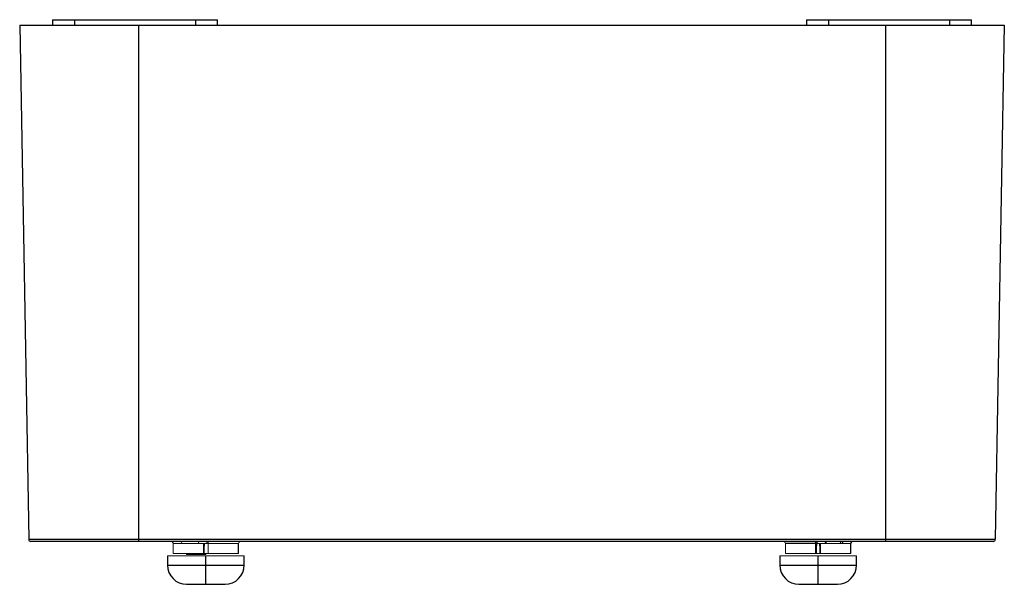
# Paper-space layout '_Vorderseite' of a CAD drawing. Header units: millimetres. Extents: x -44.8 to 44.8, y -3.9 to 47.5.
import ezdxf

# ---------------------------------------------------------------- set-up
doc = ezdxf.new("R2010")
doc.units = ezdxf.units.MM

psp = doc.layouts.new('_Vorderseite')

# ---------------------------------------------------------------- linework, layer by layer
at = {"color": 7, "linetype": 'Continuous', "lineweight": 25}
for p, q in [((-44.82, 47), (44.82, 47)), ((-44.82, 47), (-44.003, 0.197)), ((-41.82, 47.5), (-41.82, 47)), ((-41.82, 47.5), (-26.82, 47.5)), ((-39.82, 47.5), (-39.82, 47)), ((-34, 47), (-34, 0)), ((-28.82, 47.5), (-28.82, 47)), ((-26.82, 47), (-26.82, 47.5)), ((26.82, 47.5), (26.82, 47)), ((26.82, 47.5), (41.82, 47.5)), ((28.82, 47.5), (28.82, 47)), ((34, 47), (34, 0)), ((39.82, 47.5), (39.82, 47)), ((41.82, 47), (41.82, 47.5)), ((44.82, 47), (44.003, 0.197)), ((-44.003, 0.197), (44.003, 0.197)), ((43.803, 0), (-43.803, 0)), ((-24.901, -1.104), (-24.885, -0.196)), ((27.66, -0.197), (24.885, -0.197)), ((30.847, -1.104), (30.863, -0.196)), ((30.863, -0.197), (30.863, -0.196)), ((-31.374, -1.3), (-31.374, -2.15)), ((-29.624, -1.103), (-29.624, -1.2)), ((-27.874, -3.9), (-27.874, -1.3)), ((-24.374, -2.15), (-24.374, -1.3)), ((24.374, -1.3), (24.374, -2.15)), ((27.874, -3.9), (27.874, -1.3)), ((31.374, -2.15), (31.374, -1.3)), ((-29.624, -3.9), (-26.124, -3.9)), ((-29.549, -3.9), (-29.549, -3.901)), ((-26.199, -3.901), (-26.199, -3.9)), ((26.124, -3.9), (29.624, -3.9)), ((26.199, -3.9), (26.199, -3.901)), ((29.549, -3.901), (29.549, -3.9))]:
    psp.add_line(p, q, dxfattribs=at)
at = {"color": 144, "linetype": 'Continuous', "lineweight": 18}
for p, q in [((-27.869, 0), (-27.874, 0)), ((-30.863, -0.197), (-24.885, -0.197)), ((27.738, -0.197), (30.834, -0.197)), ((28.535, -0.195), (28.506, -0.197)), ((-31.374, -1.3), (-24.374, -1.3)), ((-28.095, -1.103), (-30.847, -1.103)), ((-29.624, -1.2), (-27.874, -1.2)), ((-28.017, -1.103), (-24.902, -1.103)), ((-27.874, -1.103), (-27.874, -1.2)), ((24.374, -1.3), (31.374, -1.3)), ((24.902, -1.103), (28.017, -1.103)), ((30.818, -1.103), (28.095, -1.103))]:
    psp.add_line(p, q, dxfattribs=at)
at = {"color": 8, "linetype": 'Continuous', "lineweight": 25}
for p, q in [((-31.374, -2.15), (-24.374, -2.15)), ((24.374, -2.15), (31.374, -2.15))]:
    psp.add_line(p, q, dxfattribs=at)
at = {"color": 144, "linetype": 'Continuous', "lineweight": 18, "flags": 128}
for points in [[(-30.847, -1.103), (-30.847, -1.1), (-30.861, -0.3), (-30.863, -0.197)], [(-28.088, -0.197), (-28.088, -0.2), (-28.094, -1), (-28.095, -1.103)], [(-28.017, -1.103), (-28.013, -0.65), (-28.01, -0.197)], [(-27.66, -0.197), (-27.66, -0.2), (-27.654, -1), (-27.654, -1.103)], [(-24.902, -1.103), (-24.902, -1.1), (-24.887, -0.3), (-24.885, -0.197)], [(24.885, -0.197), (24.885, -0.2), (24.9, -1), (24.902, -1.103)], [(27.738, -0.197), (27.735, -0.65), (27.732, -1.103)], [(28.01, -0.197), (28.013, -0.65), (28.017, -1.103)], [(30.818, -1.103), (30.826, -0.65), (30.834, -0.197)], [(30.818, -1.103), (30.825, -1.104), (30.831, -1.104), (30.836, -1.104), (30.841, -1.104), (30.844, -1.104), (30.846, -1.104), (30.847, -1.104), (30.847, -1.104)]]:
    psp.add_lwpolyline(points, dxfattribs=at)
at = {"color": 7, "linetype": 'Continuous', "lineweight": 25, "flags": 128}
for points in [[(27.654, -1.103), (27.654, -1.1), (27.659, -0.3), (27.66, -0.197)], [(28.095, -1.103), (28.095, -1.1), (28.089, -0.3), (28.088, -0.197)]]:
    psp.add_lwpolyline(points, dxfattribs=at)
at = {"color": 7, "linetype": 'Continuous', "lineweight": 25}
for centre, radius, start, end in [((-43.803, 0.2), 0.2, 181, 270), ((26.966, -0.148), 0.696, 356.01933, 12.29943), ((28.735, -0.2), 0.2, 90, 178.82447), ((43.803, 0.2), 0.2, 270, 359), ((27.699, -2.284), 2.088, 88.93199, 91.06801), ((27.914, -0.174), 0.177, 101.22551, 187.30015), ((28.682, -0.174), 0.177, 101.22551, 187.30015), ((30.242, -0.174), 0.177, 101.22551, 187.30015), ((31.01, -0.174), 0.177, 101.22551, 187.30015), ((31.063, -0.2), 0.2, 90.00067, 179.01846), ((-29.624, -2.15), 1.75, 180, 270), ((-26.124, -2.15), 1.75, 270, 0), ((26.124, -2.15), 1.75, 180, 270), ((29.624, -2.15), 1.75, 270, 0)]:
    psp.add_arc(centre, radius, start, end, dxfattribs=at)
at = {"color": 144, "linetype": 'Continuous', "lineweight": 18}
for centre, radius, start, end in [((-31.063, -0.2), 0.2, 0.92506, 89.92828), ((-26.966, -0.148), 0.696, 167.70057, 183.98067), ((-24.686, -0.2), 0.2, 90.07172, 179.07494), ((24.686, -0.2), 0.2, 0.92506, 89.92828), ((-31.01, -0.174), 0.177, 352.69985, 78.77449), ((-30.242, -0.174), 0.177, 352.69985, 78.77449), ((-28.682, -0.174), 0.177, 352.69985, 78.77449), ((-27.914, -0.174), 0.177, 352.69985, 78.77449), ((29.749, -0.174), 0.177, 352.69985, 78.77449), ((29.995, -1.874), 1.679, 87.58668, 92.41332), ((-28.056, 3.207), 4.311, 269.48098, 270.51902), ((-27.693, 3.207), 4.311, 269.48098, 270.51902), ((-24.915, -0.521), 0.582, 268.45136, 271.33215), ((27.693, 3.207), 4.311, 269.48098, 270.51902), ((28.056, 3.207), 4.311, 269.48098, 270.51902)]:
    psp.add_arc(centre, radius, start, end, dxfattribs=at)
at = {"color": 8, "linetype": 'Continuous', "lineweight": 25}
psp.add_arc((30.849, -0.378), 0.183, 85.64468, 94.72339, dxfattribs=at)

doc.saveas('drawing.dxf')
